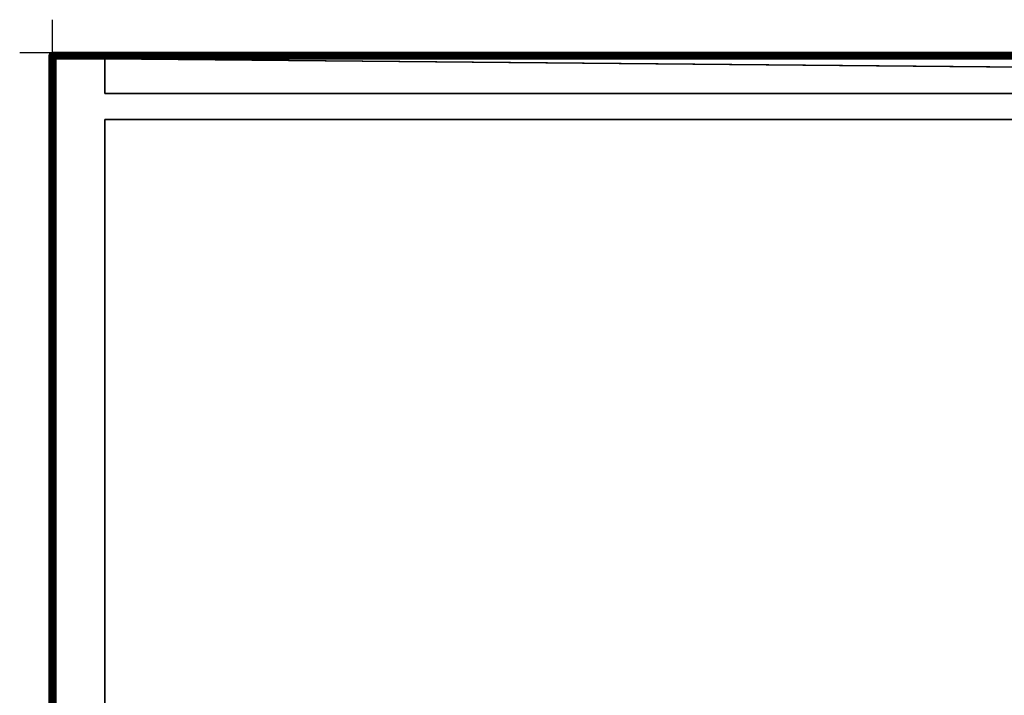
# Model space of a CAD drawing. Header units: millimetres. Extents: x -10 to 1199, y -425 to 10.
# Tile 2 of 6: x -10 to 290, y -196 to 10. Entities that reach past the tile are written whole.
import ezdxf

# ---------------------------------------------------------------- set-up
doc = ezdxf.new("R2010")
doc.units = ezdxf.units.MM
doc.header["$MEASUREMENT"] = 0
for name, color, linetype, lineweight in [('0 Misc', 7, 'Continuous', 35), ('10 Raster Images', 7, 'Continuous', 35), ('5 Hatches', 7, 'Continuous', 35)]:
    doc.layers.add(name, color=color, linetype=linetype, lineweight=lineweight)

msp = doc.modelspace()

# ---------------------------------------------------------------- linework, layer by layer
at = {"layer": '0 Misc', "color": 3, "linetype": 'Continuous', "lineweight": 25}
msp.add_line((0, 0), (0, 10), dxfattribs=at).dxf.unprotected_set("ltscale", 0)
at = {"layer": '0 Misc', "color": 160, "linetype": 'Continuous', "lineweight": 25}
for p, q in [((-10, 0), (0, 0)), ((0, 0, 1096.5), (0, 0, 1076.5)), ((0, 0, 1076.5), (1198, 0, 1076.5)), ((1198, 0, 1096.5), (0, 0, 1096.5)), ((0, 0, -10), (0, 0)), ((0, -10), (0, 0)), ((-1, -399, 1076.5), (-1, -1, 1076.5)), ((-1, -1, 1076.5), (-1, -1, 1096.5)), ((-1, -1, 1096.5), (-1, -399, 1096.5)), ((0, -399, 1097.5), (0, -1, 1097.5)), ((0, -1, 1097.5), (1198, -1, 1097.5)), ((0, -2, 1075.5), (0, -398, 1075.5)), ((0, -2, 1), (0, -2, 1075.5)), ((0, -398, 1), (0, -2, 1)), ((15, -1, 1075.5), (1, -1, 1075.5)), ((1, -1, 1075.5), (1, -1, 1)), ((1, -1, 1), (1197, -1, 1)), ((15, -1, 15), (1, -1, 1)), ((15, -1, 15), (1, -1, 1075.5)), ((1, -2), (1, -398)), ((1197, -2), (1, -2)), ((1183, -1, 15), (15, -1, 15)), ((15, -1, 15), (15, -1, 1075.5)), ((1183, -1, 1075.5), (15, -1, 1075.5)), ((1197, -1, 1), (15, -1, 15)), ((15.16, -1.01, 1075.5), (1183, -1, 1075.5)), ((15.45, -1.11, 1075.5), (1183, -1, 1075.5)), ((15.71, -1.29, 1075.5), (1183, -1, 1075.5)), ((15.89, -1.55, 1075.5), (1183, -1, 1075.5)), ((15.99, -1.84, 1075.5), (1183, -1, 1075.5)), ((16, -2, 1075.5), (1183, -1, 1075.5)), ((16, -2, 1075.5), (1182.84, -1.01, 1075.5)), ((16, -2, 1075.5), (1182.55, -1.11, 1075.5)), ((16, -2, 1075.5), (1182.29, -1.29, 1075.5)), ((16, -2, 1075.5), (1182.11, -1.55, 1075.5)), ((16, -2, 1075.5), (1182.01, -1.84, 1075.5)), ((16, -12.5, 1075.5), (16, -2, 1075.5)), ((16, -2, 1075.5), (16, -2, 16)), ((16, -12.5, 16), (16, -2, 16)), ((16, -2, 16), (1182, -2, 16)), ((16, -2, 1075.5), (1182, -2, 1075.5)), ((1182, -12.5, 1075.5), (16, -2, 1075.5)), ((1182, -12.5, 1075.5), (16, -12.5, 1075.5)), ((16, -12.5, 1075.5), (16, -12.5, 16)), ((16, -12.5, 16), (1182, -12.5, 16)), ((16, -345, 16), (16, -20.5, 16)), ((1182, -20.5, 16), (16, -20.5, 16)), ((16, -345, 1075.5), (16, -20.5, 1075.5)), ((16, -20.5, 16), (16, -20.5, 1075.5)), ((16, -20.5, 1075.5), (1182, -20.5, 1075.5))]:
    msp.add_line(p, q, dxfattribs=at).dxf.unprotected_set("ltscale", 0)
at = {"layer": '0 Misc', "color": 5, "linetype": 'Continuous', "lineweight": 25}
msp.add_line((0, 0), (0, 0, 10), dxfattribs=at).dxf.unprotected_set("ltscale", 0)
at = {"layer": '0 Misc', "color": 12, "linetype": 'Continuous', "lineweight": 25}
msp.add_line((0, 0), (10, 0), dxfattribs=at).dxf.unprotected_set("ltscale", 0)
at = {"layer": '0 Misc', "color": 160, "linetype": 'Continuous', "lineweight": 25, "extrusion": (0, 0, -1)}
msp.add_arc((0, -1, -1096.5), 1, 0, 90, dxfattribs=at).dxf.unprotected_set("ltscale", 0)
at = {"layer": '0 Misc', "color": 160, "linetype": 'Continuous', "lineweight": 25}
for centre, start, end in [((0, -1, 1076.5), 90, 180), ((1, -2, 1), 90, 180), ((15, -2, 1075.5), 0, 90)]:
    msp.add_arc(centre, 1, start, end, dxfattribs=at).dxf.unprotected_set("ltscale", 0)
at = {"layer": '0 Misc', "color": 160, "linetype": 'Continuous', "lineweight": 25, "extrusion": (1, 0, 0)}
for centre, start, end in [((-1, 1096.5), 0, 90), ((-1, 1076.5), 270, 0)]:
    msp.add_arc(centre, 1, start, end, dxfattribs=at).dxf.unprotected_set("ltscale", 0)
at = {"layer": '0 Misc', "color": 160, "linetype": 'Continuous', "lineweight": 25, "extrusion": (0, -1, 0)}
for centre, start, end in [((0, 1096.5, 1), 90, 180), ((0, 1076.5, 1), 180, 270), ((1, 1, 2), 180, 270)]:
    msp.add_arc(centre, 1, start, end, dxfattribs=at).dxf.unprotected_set("ltscale", 0)
at = {"layer": '0 Misc', "color": 160, "linetype": 'Continuous', "lineweight": 25, "extrusion": (0.654654, 0.755929, 0)}
msp.add_arc((-0.65, 1076.5, -0.76), 1.41, 246.6308, 270, dxfattribs=at).dxf.unprotected_set("ltscale", 0)
at = {"layer": '0 Misc', "color": 160, "linetype": 'Continuous', "lineweight": 25, "extrusion": (1, -1.42109e-13, 0)}
msp.add_arc((-2, 1, 1), 1, 270, 0, dxfattribs=at).dxf.unprotected_set("ltscale", 0)
at = {"layer": '0 Misc', "color": 160, "linetype": 'Continuous', "lineweight": 25, "extrusion": (0.654654, 0, -0.755929)}
msp.add_arc((-2, 21.16, -1.52), 1.41, 0, 90, dxfattribs=at).dxf.unprotected_set("ltscale", 0)
at = {"layer": '0 Misc', "color": 7, "lineweight": 25}
for points in [[(-0.38, -0.08, 1096.5), (-0.11, -0.03, 1096.72), (0, 0, 1096.5)], [(-0.11, -0.03, 1076.28), (-0.38, -0.08, 1076.5), (0, 0, 1076.5)], [(-0.11, -0.03, 1096.72), (0, -0.08, 1096.88), (0, 0, 1096.5)], [(0, -0.08, 1076.12), (-0.11, -0.03, 1076.28), (0, 0, 1076.5)], [(-0.92, -0.62, 1096.5), (-1, -1, 1096.5), (-0.91, -0.58, 1096.55)], [(-0.91, -0.58, 1096.55), (-1, -1, 1096.5), (-0.97, -0.89, 1096.72)], [(-0.97, -0.89, 1076.28), (-1, -1, 1076.5), (-0.92, -0.62, 1076.5)], [(-0.97, -0.89, 1096.72), (-1, -1, 1096.5), (-0.92, -1, 1096.88)], [(-0.92, -1, 1076.12), (-1, -1, 1076.5), (-0.97, -0.89, 1076.28)], [(-0.91, -0.58, 1096.55), (-0.97, -0.89, 1096.72), (-0.89, -0.65, 1096.8)], [(-0.97, -0.89, 1076.28), (-0.92, -0.62, 1076.5), (-0.89, -0.65, 1076.2)], [(-0.89, -1, 1096.95), (-0.97, -0.89, 1096.72), (-0.92, -1, 1096.88)], [(-0.92, -1, 1076.12), (-0.97, -0.89, 1076.28), (-0.89, -1, 1076.05)], [(-0.92, -0.62, 1096.5), (-0.78, -0.38, 1096.59), (-0.71, -0.29, 1096.5)], [(-0.71, -0.29, 1076.5), (-0.91, -0.58, 1076.45), (-0.92, -0.62, 1076.5)], [(-0.92, -0.62, 1096.5), (-0.91, -0.58, 1096.55), (-0.78, -0.38, 1096.59)], [(-0.91, -0.58, 1076.45), (-0.89, -0.65, 1076.2), (-0.92, -0.62, 1076.5)], [(-0.89, -1, 1096.95), (-0.92, -1, 1096.88), (-0.71, -1, 1097.21)], [(-0.92, -1, 1076.12), (-0.89, -1, 1076.05), (-0.71, -1, 1075.79)], [(-0.71, -0.29, 1076.5), (-0.78, -0.38, 1076.41), (-0.91, -0.58, 1076.45)], [(-0.81, -0.75, 1097.03), (-0.89, -1, 1096.95), (-0.71, -1, 1097.21)], [(-0.89, -1, 1076.05), (-0.81, -0.75, 1075.97), (-0.71, -1, 1075.79)], [(-0.81, -0.75, 1097.03), (-0.71, -1, 1097.21), (-0.68, -0.87, 1097.22)], [(-0.81, -0.75, 1075.97), (-0.68, -0.87, 1075.78), (-0.71, -1, 1075.79)], [(-0.78, -0.38, 1096.59), (-0.62, -0.22, 1096.59), (-0.71, -0.29, 1096.5)], [(-0.62, -0.22, 1076.41), (-0.78, -0.38, 1076.41), (-0.71, -0.29, 1076.5)], [(-0.42, -0.09, 1096.55), (-0.38, -0.08, 1096.5), (-0.71, -0.29, 1096.5)], [(-0.62, -0.22, 1076.41), (-0.71, -0.29, 1076.5), (-0.38, -0.08, 1076.5)], [(-0.62, -0.22, 1096.59), (-0.42, -0.09, 1096.55), (-0.71, -0.29, 1096.5)], [(-0.5, -0.99, 1097.37), (-0.68, -0.87, 1097.22), (-0.71, -1, 1097.21)], [(-0.71, -1, 1075.79), (-0.68, -0.87, 1075.78), (-0.5, -0.99, 1075.63)], [(-0.38, -1, 1097.42), (-0.5, -0.99, 1097.37), (-0.71, -1, 1097.21)], [(-0.71, -1, 1075.79), (-0.5, -0.99, 1075.63), (-0.38, -1, 1075.58)], [(-0.42, -0.09, 1076.45), (-0.62, -0.22, 1076.41), (-0.38, -0.08, 1076.5)], [(-0.38, -1, 1097.42), (-0.37, -0.79, 1097.4), (-0.5, -0.99, 1097.37)], [(-0.37, -0.79, 1075.6), (-0.38, -1, 1075.58), (-0.5, -0.99, 1075.63)], [(-0.35, -0.11, 1076.2), (-0.42, -0.09, 1076.45), (-0.11, -0.03, 1076.28)], [(-0.42, -0.09, 1076.45), (-0.38, -0.08, 1076.5), (-0.11, -0.03, 1076.28)], [(-0.42, -0.09, 1096.55), (-0.35, -0.11, 1096.8), (-0.38, -0.08, 1096.5)], [(-0.35, -0.11, 1096.8), (-0.11, -0.03, 1096.72), (-0.38, -0.08, 1096.5)], [(-0.18, -0.95, 1097.48), (-0.37, -0.79, 1097.4), (-0.38, -1, 1097.42)], [(-0.38, -1, 1075.58), (-0.37, -0.79, 1075.6), (-0.18, -0.95, 1075.52)], [(-0.38, -1, 1097.42), (0, -1, 1097.5), (-0.18, -0.95, 1097.48)], [(-0.18, -0.95, 1075.52), (0, -1, 1075.5), (-0.38, -1, 1075.58)], [(0, -1, 1075.5), (0, -2, 1075.5), (-0.38, -1, 1075.58)], [(-0.25, -0.19, 1097.03), (0, -0.29, 1097.21), (0, -0.11, 1096.95)], [(0, -0.11, 1076.05), (0, -0.29, 1075.79), (-0.25, -0.19, 1075.97)], [(0, -0.29, 1097.21), (-0.25, -0.19, 1097.03), (-0.13, -0.32, 1097.22)], [(-0.25, -0.19, 1075.97), (0, -0.29, 1075.79), (-0.13, -0.32, 1075.78)], [(-0.21, -0.63, 1097.4), (0, -0.62, 1097.42), (-0.01, -0.5, 1097.37)], [(-0.21, -0.63, 1075.6), (-0.01, -0.5, 1075.63), (0, -0.62, 1075.58)], [(-0.21, -0.63, 1097.4), (-0.05, -0.82, 1097.48), (0, -0.62, 1097.42)], [(-0.21, -0.63, 1075.6), (0, -0.62, 1075.58), (-0.05, -0.82, 1075.52)], [(-0.18, -0.95, 1097.48), (0, -1, 1097.5), (-0.05, -0.82, 1097.48)], [(-0.18, -0.95, 1075.52), (-0.05, -0.82, 1075.52), (0, -1, 1075.5)], [(-0.01, -0.5, 1097.37), (0, -0.29, 1097.21), (-0.13, -0.32, 1097.22)], [(-0.13, -0.32, 1075.78), (0, -0.29, 1075.79), (-0.01, -0.5, 1075.63)], [(0, -0.11, 1096.95), (0, -0.08, 1096.88), (-0.11, -0.03, 1096.72)], [(0, -0.08, 1076.12), (0, -0.11, 1076.05), (-0.11, -0.03, 1076.28)], [(-0.05, -0.82, 1097.48), (0, -1, 1097.5), (0, -0.62, 1097.42)], [(-0.05, -0.82, 1075.52), (0, -0.62, 1075.58), (0, -1, 1075.5)], [(0, -0.29, 1097.21), (-0.01, -0.5, 1097.37), (0, -0.62, 1097.42)], [(-0.01, -0.5, 1075.63), (0, -0.29, 1075.79), (0, -0.62, 1075.58)], [(0, -0.11, 1096.95), (0, -0.29, 1097.21), (0, -0.08, 1096.88)], [(0, -0.08, 1076.12), (0, -0.29, 1075.79), (0, -0.11, 1076.05)], [(0, -0.62, 1075.58), (1, -1, 1075.5), (0, -1, 1075.5)], [(0.08, -1.62, 1075.5), (0.02, -1.81, 1075.5), (0, -1, 1075.5)], [(0, -1, 1075.5), (0.02, -1.81, 1075.5), (0, -2, 1075.5)], [(0.08, -1.62, 1075.5), (0, -1, 1075.5), (0.15, -1.15, 1075.51)], [(0, -1, 1075.5), (1, -1, 1075.5), (0.81, -1.02, 1075.5)], [(0.62, -1.08, 1075.5), (0, -1, 1075.5), (0.81, -1.02, 1075.5)], [(0.62, -1.08, 1075.5), (0.15, -1.15, 1075.51), (0, -1, 1075.5)], [(0.02, -1.81, 1075.5), (0.08, -1.62, 1), (0, -2, 1)], [(0.08, -1.62, 1), (0.03, -1.89, 0.78), (0, -2, 1)], [(0, -2, 1075.5), (0.02, -1.81, 1075.5), (0, -2, 1)], [(0.03, -1.89, 0.78), (0.08, -2, 0.62), (0, -2, 1)], [(0.08, -1.62, 1075.5), (0.08, -1.62, 1), (0.02, -1.81, 1075.5)], [(0.08, -1.62, 1), (0.11, -1.65, 0.7), (0.03, -1.89, 0.78)], [(0.11, -2, 0.55), (0.08, -2, 0.62), (0.03, -1.89, 0.78)], [(0.17, -1.44, 1075.51), (0.08, -1.62, 1075.5), (0.15, -1.15, 1075.51)], [(0.29, -1.29, 1), (0.08, -1.62, 1), (0.17, -1.44, 1075.51)], [(0.09, -1.58, 0.95), (0.08, -1.62, 1), (0.29, -1.29, 1)], [(0.17, -1.44, 1075.51), (0.08, -1.62, 1), (0.08, -1.62, 1075.5)], [(0.09, -1.58, 0.95), (0.11, -1.65, 0.7), (0.08, -1.62, 1)], [(0.11, -2, 0.55), (0.29, -2, 0.29), (0.08, -2, 0.62)], [(0.22, -1.38, 0.91), (0.09, -1.58, 0.95), (0.29, -1.29, 1)], [(0.19, -1.75, 0.47), (0.29, -2, 0.29), (0.11, -2, 0.55)], [(0.44, -1.17, 1075.51), (0.15, -1.15, 1075.51), (0.62, -1.08, 1075.5)], [(0.29, -1.29, 1075.54), (0.17, -1.44, 1075.51), (0.15, -1.15, 1075.51)], [(0.44, -1.17, 1075.51), (0.29, -1.29, 1075.54), (0.15, -1.15, 1075.51)], [(0.29, -1.29, 1), (0.17, -1.44, 1075.51), (0.29, -1.29, 1075.54)], [(0.29, -2, 0.29), (0.19, -1.75, 0.47), (0.32, -1.87, 0.28)], [(0.22, -1.38, 0.91), (0.29, -1.29, 1), (0.38, -1.22, 0.91)], [(0.44, -1.17, 1075.51), (0.62, -1.08, 1), (0.29, -1.29, 1)], [(0.38, -1.22, 0.91), (0.29, -1.29, 1), (0.62, -1.08, 1)], [(0.29, -1.29, 1075.54), (0.44, -1.17, 1075.51), (0.29, -1.29, 1)], [(0.5, -1.99, 0.13), (0.29, -2, 0.29), (0.32, -1.87, 0.28)], [(0.29, -2, 0.29), (0.5, -1.99, 0.13), (0.62, -2, 0.08)], [(0.38, -1.22, 0.91), (0.62, -1.08, 1), (0.58, -1.09, 0.95)], [(0.44, -1.17, 1075.51), (0.62, -1.08, 1075.5), (0.62, -1.08, 1)], [(0.63, -1.79, 0.1), (0.62, -2, 0.08), (0.5, -1.99, 0.13)], [(0.58, -1.09, 0.95), (0.89, -1.03, 0.78), (0.65, -1.11, 0.7)], [(0.89, -1.03, 0.78), (0.58, -1.09, 0.95), (0.62, -1.08, 1)], [(1, -1, 1), (0.62, -1.08, 1), (0.81, -1.02, 1075.5)], [(1, -1, 1), (0.89, -1.03, 0.78), (0.62, -1.08, 1)], [(0.62, -1.08, 1), (0.62, -1.08, 1075.5), (0.81, -1.02, 1075.5)], [(0.63, -1.79, 0.1), (0.82, -1.95, 0.02), (0.62, -2, 0.08)], [(0.82, -1.95, 0.02), (1, -2, 0), (0.62, -2, 0.08)], [(0.75, -1.19, 0.47), (1, -1.11, 0.55), (1, -1.29, 0.29)], [(0.75, -1.19, 0.47), (1, -1.29, 0.29), (0.87, -1.32, 0.28)], [(1, -1.62, 0.08), (0.79, -1.63, 0.1), (0.99, -1.5, 0.13)], [(0.95, -1.82, 0.02), (0.79, -1.63, 0.1), (1, -1.62, 0.08)], [(1, -1, 1075.5), (1, -1, 1), (0.81, -1.02, 1075.5)], [(0.95, -1.82, 0.02), (1, -2, 0), (0.82, -1.95, 0.02)], [(0.99, -1.5, 0.13), (0.87, -1.32, 0.28), (1, -1.29, 0.29)], [(1, -1, 1), (1, -1.08, 0.62), (0.89, -1.03, 0.78)], [(0.89, -1.03, 0.78), (1, -1.08, 0.62), (1, -1.11, 0.55)], [(1, -1.62, 0.08), (1, -2, 0), (0.95, -1.82, 0.02)], [(1, -1.62, 0.08), (0.99, -1.5, 0.13), (1, -1.29, 0.29)], [(1, -1, 1), (15, -1, 15), (1197, -1, 1)], [(15, -1, 15), (1, -1, 1), (1, -1, 1075.5)], [(15, -1, 15), (1, -1, 1075.5), (15, -1, 1075.5)], [(1, -1.11, 0.55), (1, -1.08, 0.62), (1, -1.29, 0.29)], [(1183, -1, 1075.5), (15, -1, 1075.5), (1198, -0.62, 1075.58)], [(1183, -1, 15), (1197, -1, 1), (15, -1, 15)], [(1183, -1, 1075.5), (15.16, -1.01, 1075.5), (15, -1, 1075.5)], [(15.16, -1.01, 1075.5), (1183, -1, 1075.5), (15.45, -1.11, 1075.5)], [(15.45, -1.11, 1075.5), (1183, -1, 1075.5), (15.71, -1.29, 1075.5)], [(15.71, -1.29, 1075.5), (1183, -1, 1075.5), (15.89, -1.55, 1075.5)], [(15.92, -1.62, 1075.5), (15.83, -1.44, 15.83), (15.71, -1.29, 1075.5)], [(15.71, -1.29, 1075.5), (15.83, -1.44, 15.83), (15.71, -1.29, 15.71)], [(15.92, -1.62, 1075.5), (15.92, -1.62, 15.92), (15.83, -1.44, 15.83)], [(15.89, -1.55, 1075.5), (1183, -1, 1075.5), (15.99, -1.84, 1075.5)], [(15.98, -1.8, 15.98), (15.92, -1.62, 15.92), (15.92, -1.62, 1075.5)], [(15.98, -1.8, 15.98), (15.92, -1.62, 1075.5), (16, -2, 1075.5)], [(16, -2, 16), (15.98, -1.8, 15.98), (16, -2, 1075.5)], [(15.99, -1.84, 1075.5), (1183, -1, 1075.5), (16, -2, 1075.5)], [(16, -2, 1075.5), (1183, -1, 1075.5), (1182.84, -1.01, 1075.5)], [(16, -2, 1075.5), (1182.84, -1.01, 1075.5), (1182.55, -1.11, 1075.5)], [(16, -2, 1075.5), (1182.55, -1.11, 1075.5), (1182.29, -1.29, 1075.5)], [(16, -2, 1075.5), (1182.29, -1.29, 1075.5), (1182.11, -1.55, 1075.5)], [(16, -2, 1075.5), (1182.11, -1.55, 1075.5), (1182.01, -1.84, 1075.5)], [(16, -2, 1075.5), (1182.01, -1.84, 1075.5), (1182, -2, 1075.5)], [(16, -2, 1075.5), (1182, -12.5, 1075.5), (16, -12.5, 1075.5)], [(1182, -12.5, 1075.5), (16, -2, 1075.5), (1182, -2, 1075.5)]]:
    msp.add_3dface(points, dxfattribs=at)
for points, invisible_edges in [([(0, 0, 1096.5), (-0.38, -0.08, 1076.5), (-0.38, -0.08, 1096.5)], 1), ([(0, 0, 1096.5), (0, 0, 1076.5), (-0.38, -0.08, 1076.5)], 12), ([(1198, 0, 1076.5), (0, -0.08, 1076.12), (0, 0, 1076.5)], 1), ([(1198, 0, 1076.5), (1198, -0.08, 1076.12), (0, -0.08, 1076.12)], 12), ([(1198, 0, 1096.5), (0, -0.08, 1096.88), (1198, -0.08, 1096.88)], 1), ([(1198, 0, 1096.5), (0, 0, 1096.5), (0, -0.08, 1096.88)], 12), ([(0, 0, 1096.5), (1198, 0, 1076.5), (0, 0, 1076.5)], 1), ([(0, 0, 1096.5), (1198, 0, 1096.5), (1198, 0, 1076.5)], 12), ([(-1, -1, 1076.5), (-0.92, -0.62, 1096.5), (-0.92, -0.62, 1076.5)], 1), ([(-1, -1, 1076.5), (-1, -1, 1096.5), (-0.92, -0.62, 1096.5)], 12), ([(-1, -1, 1076.5), (-0.92, -399, 1076.12), (-1, -399, 1076.5)], 1), ([(-1, -1, 1076.5), (-0.92, -1, 1076.12), (-0.92, -399, 1076.12)], 12), ([(-1, -1, 1096.5), (-0.92, -399, 1096.88), (-0.92, -1, 1096.88)], 1), ([(-1, -1, 1096.5), (-1, -399, 1096.5), (-0.92, -399, 1096.88)], 12), ([(-1, -399, 1076.5), (-1, -1, 1096.5), (-1, -1, 1076.5)], 1), ([(-1, -399, 1076.5), (-1, -399, 1096.5), (-1, -1, 1096.5)], 12), ([(-0.81, -0.75, 1097.03), (-0.89, -0.65, 1096.8), (-0.97, -0.89, 1096.72)], 12), ([(-0.89, -1, 1076.05), (-0.97, -0.89, 1076.28), (-0.89, -0.65, 1076.2)], 12), ([(-0.81, -0.75, 1097.03), (-0.97, -0.89, 1096.72), (-0.89, -1, 1096.95)], 1), ([(-0.71, -0.29, 1096.5), (-0.92, -0.62, 1076.5), (-0.92, -0.62, 1096.5)], 1), ([(-0.71, -0.29, 1096.5), (-0.71, -0.29, 1076.5), (-0.92, -0.62, 1076.5)], 12), ([(-0.92, -1, 1076.12), (-0.71, -399, 1075.79), (-0.92, -399, 1076.12)], 1), ([(-0.92, -1, 1076.12), (-0.71, -1, 1075.79), (-0.71, -399, 1075.79)], 12), ([(-0.71, -399, 1097.21), (-0.92, -1, 1096.88), (-0.92, -399, 1096.88)], 1), ([(-0.71, -399, 1097.21), (-0.71, -1, 1097.21), (-0.92, -1, 1096.88)], 12), ([(-0.91, -0.58, 1096.55), (-0.75, -0.43, 1096.84), (-0.78, -0.38, 1096.59)], 1), ([(-0.89, -0.65, 1076.2), (-0.91, -0.58, 1076.45), (-0.78, -0.38, 1076.41)], 12), ([(-0.91, -0.58, 1096.55), (-0.89, -0.65, 1096.8), (-0.75, -0.43, 1096.84)], 12), ([(-0.89, -0.65, 1076.2), (-0.78, -0.38, 1076.41), (-0.75, -0.43, 1076.16)], 1), ([(-0.75, -0.43, 1096.84), (-0.89, -0.65, 1096.8), (-0.81, -0.75, 1097.03)], 12), ([(-0.67, -0.52, 1075.93), (-0.89, -0.65, 1076.2), (-0.75, -0.43, 1076.16)], 1), ([(-0.67, -0.52, 1075.93), (-0.81, -0.75, 1075.97), (-0.89, -0.65, 1076.2)], 12), ([(-0.89, -1, 1076.05), (-0.89, -0.65, 1076.2), (-0.81, -0.75, 1075.97)], 1), ([(-0.75, -0.43, 1096.84), (-0.81, -0.75, 1097.03), (-0.67, -0.52, 1097.07)], 1), ([(-0.81, -0.75, 1097.03), (-0.54, -0.65, 1097.26), (-0.67, -0.52, 1097.07)], 1), ([(-0.67, -0.52, 1075.93), (-0.68, -0.87, 1075.78), (-0.81, -0.75, 1075.97)], 1), ([(-0.81, -0.75, 1097.03), (-0.68, -0.87, 1097.22), (-0.54, -0.65, 1097.26)], 12), ([(-0.78, -0.38, 1096.59), (-0.57, -0.25, 1096.84), (-0.62, -0.22, 1096.59)], 1), ([(-0.75, -0.43, 1076.16), (-0.78, -0.38, 1076.41), (-0.62, -0.22, 1076.41)], 12), ([(-0.78, -0.38, 1096.59), (-0.75, -0.43, 1096.84), (-0.57, -0.25, 1096.84)], 12), ([(-0.75, -0.43, 1076.16), (-0.62, -0.22, 1076.41), (-0.57, -0.25, 1076.16)], 1), ([(-0.57, -0.25, 1096.84), (-0.75, -0.43, 1096.84), (-0.67, -0.52, 1097.07)], 12), ([(-0.57, -0.25, 1076.16), (-0.67, -0.52, 1075.93), (-0.75, -0.43, 1076.16)], 1), ([(-0.38, -0.08, 1096.5), (-0.71, -0.29, 1076.5), (-0.71, -0.29, 1096.5)], 1), ([(-0.38, -0.08, 1096.5), (-0.38, -0.08, 1076.5), (-0.71, -0.29, 1076.5)], 12), ([(-0.71, -1, 1075.79), (-0.38, -399, 1075.58), (-0.71, -399, 1075.79)], 1), ([(-0.71, -1, 1075.79), (-0.38, -1, 1075.58), (-0.38, -399, 1075.58)], 12), ([(-0.38, -399, 1097.42), (-0.71, -1, 1097.21), (-0.71, -399, 1097.21)], 1), ([(-0.38, -399, 1097.42), (-0.38, -1, 1097.42), (-0.71, -1, 1097.21)], 12), ([(-0.67, -0.52, 1075.93), (-0.54, -0.65, 1075.74), (-0.68, -0.87, 1075.78)], 12), ([(-0.37, -0.79, 1097.4), (-0.54, -0.65, 1097.26), (-0.68, -0.87, 1097.22)], 12), ([(-0.54, -0.65, 1075.74), (-0.5, -0.99, 1075.63), (-0.68, -0.87, 1075.78)], 1), ([(-0.37, -0.79, 1097.4), (-0.68, -0.87, 1097.22), (-0.5, -0.99, 1097.37)], 1), ([(-0.57, -0.25, 1096.84), (-0.67, -0.52, 1097.07), (-0.48, -0.33, 1097.07)], 1), ([(-0.57, -0.25, 1076.16), (-0.48, -0.33, 1075.93), (-0.67, -0.52, 1075.93)], 12), ([(-0.54, -0.65, 1097.26), (-0.48, -0.33, 1097.07), (-0.67, -0.52, 1097.07)], 1), ([(-0.48, -0.33, 1075.93), (-0.54, -0.65, 1075.74), (-0.67, -0.52, 1075.93)], 1), ([(-0.62, -0.22, 1096.59), (-0.35, -0.11, 1096.8), (-0.42, -0.09, 1096.55)], 1), ([(-0.57, -0.25, 1076.16), (-0.62, -0.22, 1076.41), (-0.42, -0.09, 1076.45)], 12), ([(-0.62, -0.22, 1096.59), (-0.57, -0.25, 1096.84), (-0.35, -0.11, 1096.8)], 12), ([(-0.57, -0.25, 1076.16), (-0.42, -0.09, 1076.45), (-0.35, -0.11, 1076.2)], 1), ([(-0.48, -0.33, 1097.07), (-0.35, -0.11, 1096.8), (-0.57, -0.25, 1096.84)], 1), ([(-0.35, -0.11, 1076.2), (-0.48, -0.33, 1075.93), (-0.57, -0.25, 1076.16)], 1), ([(-0.54, -0.65, 1097.26), (-0.35, -0.46, 1097.26), (-0.48, -0.33, 1097.07)], 12), ([(-0.48, -0.33, 1075.93), (-0.35, -0.46, 1075.74), (-0.54, -0.65, 1075.74)], 12), ([(-0.37, -0.79, 1097.4), (-0.35, -0.46, 1097.26), (-0.54, -0.65, 1097.26)], 1), ([(-0.35, -0.46, 1075.74), (-0.37, -0.79, 1075.6), (-0.54, -0.65, 1075.74)], 1), ([(-0.54, -0.65, 1075.74), (-0.37, -0.79, 1075.6), (-0.5, -0.99, 1075.63)], 12), ([(-0.48, -0.33, 1097.07), (-0.25, -0.19, 1097.03), (-0.35, -0.11, 1096.8)], 12), ([(-0.35, -0.11, 1076.2), (-0.25, -0.19, 1075.97), (-0.48, -0.33, 1075.93)], 12), ([(-0.13, -0.32, 1097.22), (-0.25, -0.19, 1097.03), (-0.48, -0.33, 1097.07)], 12), ([(-0.35, -0.46, 1075.74), (-0.48, -0.33, 1075.93), (-0.25, -0.19, 1075.97)], 12), ([(-0.13, -0.32, 1097.22), (-0.48, -0.33, 1097.07), (-0.35, -0.46, 1097.26)], 1), ([(-0.38, -399, 1075.58), (-0.38, -1, 1075.58), (0, -2, 1075.5)], 1), ([(0, -399, 1097.5), (-0.38, -1, 1097.42), (-0.38, -399, 1097.42)], 1), ([(0, -399, 1097.5), (0, -1, 1097.5), (-0.38, -1, 1097.42)], 12), ([(-0.38, -399, 1075.58), (0, -2, 1075.5), (0, -398, 1075.5)], 1), ([(-0.37, -0.79, 1097.4), (-0.21, -0.63, 1097.4), (-0.35, -0.46, 1097.26)], 12), ([(-0.35, -0.46, 1075.74), (-0.21, -0.63, 1075.6), (-0.37, -0.79, 1075.6)], 12), ([(-0.37, -0.79, 1097.4), (-0.05, -0.82, 1097.48), (-0.21, -0.63, 1097.4)], 1), ([(-0.21, -0.63, 1075.6), (-0.18, -0.95, 1075.52), (-0.37, -0.79, 1075.6)], 1), ([(-0.37, -0.79, 1097.4), (-0.18, -0.95, 1097.48), (-0.05, -0.82, 1097.48)], 12), ([(0, -0.11, 1096.95), (-0.11, -0.03, 1096.72), (-0.35, -0.11, 1096.8)], 12), ([(-0.25, -0.19, 1075.97), (-0.35, -0.11, 1076.2), (-0.11, -0.03, 1076.28)], 12), ([(0, -0.11, 1096.95), (-0.35, -0.11, 1096.8), (-0.25, -0.19, 1097.03)], 1), ([(-0.35, -0.46, 1075.74), (-0.25, -0.19, 1075.97), (-0.13, -0.32, 1075.78)], 1), ([(-0.01, -0.5, 1097.37), (-0.13, -0.32, 1097.22), (-0.35, -0.46, 1097.26)], 12), ([(-0.21, -0.63, 1075.6), (-0.35, -0.46, 1075.74), (-0.13, -0.32, 1075.78)], 12), ([(-0.01, -0.5, 1097.37), (-0.35, -0.46, 1097.26), (-0.21, -0.63, 1097.4)], 1), ([(-0.25, -0.19, 1075.97), (-0.11, -0.03, 1076.28), (0, -0.11, 1076.05)], 1), ([(-0.21, -0.63, 1075.6), (-0.13, -0.32, 1075.78), (-0.01, -0.5, 1075.63)], 1), ([(-0.21, -0.63, 1075.6), (-0.05, -0.82, 1075.52), (-0.18, -0.95, 1075.52)], 12), ([(1198, -0.08, 1076.12), (0, -0.29, 1075.79), (0, -0.08, 1076.12)], 1), ([(1198, -0.08, 1076.12), (1198, -0.29, 1075.79), (0, -0.29, 1075.79)], 12), ([(0, -0.29, 1097.21), (1198, -0.08, 1096.88), (0, -0.08, 1096.88)], 1), ([(0, -0.29, 1097.21), (1198, -0.29, 1097.21), (1198, -0.08, 1096.88)], 12), ([(1198, -0.29, 1075.79), (0, -0.62, 1075.58), (0, -0.29, 1075.79)], 1), ([(1198, -0.29, 1075.79), (1198, -0.62, 1075.58), (0, -0.62, 1075.58)], 12), ([(0, -0.62, 1097.42), (1198, -0.29, 1097.21), (0, -0.29, 1097.21)], 1), ([(0, -0.62, 1097.42), (1198, -0.62, 1097.42), (1198, -0.29, 1097.21)], 12), ([(1198, -0.62, 1075.58), (1, -1, 1075.5), (0, -0.62, 1075.58)], 12), ([(0, -1, 1097.5), (1198, -0.62, 1097.42), (0, -0.62, 1097.42)], 1), ([(0, -1, 1097.5), (1198, -1, 1097.5), (1198, -0.62, 1097.42)], 12), ([(0, -399, 1097.5), (1198, -1, 1097.5), (0, -1, 1097.5)], 1), ([(0, -399, 1097.5), (1198, -399, 1097.5), (1198, -1, 1097.5)], 12), ([(0, -398, 1), (0.08, -2, 0.62), (0.08, -398, 0.62)], 1), ([(0, -398, 1), (0, -2, 1), (0.08, -2, 0.62)], 12), ([(0.11, -1.65, 0.7), (0.11, -2, 0.55), (0.03, -1.89, 0.78)], 1), ([(0.29, -2, 0.29), (0.08, -398, 0.62), (0.08, -2, 0.62)], 1), ([(0.29, -2, 0.29), (0.29, -398, 0.29), (0.08, -398, 0.62)], 12), ([(0.22, -1.38, 0.91), (0.11, -1.65, 0.7), (0.09, -1.58, 0.95)], 1), ([(0.22, -1.38, 0.91), (0.25, -1.43, 0.66), (0.11, -1.65, 0.7)], 12), ([(0.19, -1.75, 0.47), (0.11, -1.65, 0.7), (0.25, -1.43, 0.66)], 12), ([(0.11, -1.65, 0.7), (0.19, -1.75, 0.47), (0.11, -2, 0.55)], 12), ([(0.19, -1.75, 0.47), (0.25, -1.43, 0.66), (0.33, -1.52, 0.43)], 1), ([(0.32, -1.87, 0.28), (0.19, -1.75, 0.47), (0.33, -1.52, 0.43)], 12), ([(0.25, -1.43, 0.66), (0.22, -1.38, 0.91), (0.38, -1.22, 0.91)], 12), ([(0.25, -1.43, 0.66), (0.38, -1.22, 0.91), (0.43, -1.25, 0.66)], 1), ([(0.25, -1.43, 0.66), (0.43, -1.25, 0.66), (0.52, -1.33, 0.43)], 12), ([(0.25, -1.43, 0.66), (0.52, -1.33, 0.43), (0.33, -1.52, 0.43)], 1), ([(0.62, -2, 0.08), (0.29, -398, 0.29), (0.29, -2, 0.29)], 1), ([(0.62, -2, 0.08), (0.62, -398, 0.08), (0.29, -398, 0.29)], 12), ([(0.32, -1.87, 0.28), (0.33, -1.52, 0.43), (0.46, -1.65, 0.24)], 1), ([(0.5, -1.99, 0.13), (0.32, -1.87, 0.28), (0.46, -1.65, 0.24)], 12), ([(0.65, -1.46, 0.24), (0.33, -1.52, 0.43), (0.52, -1.33, 0.43)], 1), ([(0.65, -1.46, 0.24), (0.46, -1.65, 0.24), (0.33, -1.52, 0.43)], 12), ([(0.58, -1.09, 0.95), (0.43, -1.25, 0.66), (0.38, -1.22, 0.91)], 1), ([(0.58, -1.09, 0.95), (0.65, -1.11, 0.7), (0.43, -1.25, 0.66)], 12), ([(0.75, -1.19, 0.47), (0.43, -1.25, 0.66), (0.65, -1.11, 0.7)], 1), ([(0.75, -1.19, 0.47), (0.52, -1.33, 0.43), (0.43, -1.25, 0.66)], 12), ([(0.79, -1.63, 0.1), (0.46, -1.65, 0.24), (0.65, -1.46, 0.24)], 1), ([(0.79, -1.63, 0.1), (0.63, -1.79, 0.1), (0.46, -1.65, 0.24)], 12), ([(0.5, -1.99, 0.13), (0.46, -1.65, 0.24), (0.63, -1.79, 0.1)], 1), ([(0.65, -1.46, 0.24), (0.52, -1.33, 0.43), (0.75, -1.19, 0.47)], 12), ([(1, -2, 0), (0.62, -398, 0.08), (0.62, -2, 0.08)], 1), ([(1, -2, 0), (1, -398, 0), (0.62, -398, 0.08)], 12), ([(0.79, -1.63, 0.1), (0.82, -1.95, 0.02), (0.63, -1.79, 0.1)], 1), ([(0.75, -1.19, 0.47), (0.65, -1.11, 0.7), (0.89, -1.03, 0.78)], 12), ([(0.65, -1.46, 0.24), (0.75, -1.19, 0.47), (0.87, -1.32, 0.28)], 1), ([(0.79, -1.63, 0.1), (0.65, -1.46, 0.24), (0.87, -1.32, 0.28)], 12), ([(0.75, -1.19, 0.47), (0.89, -1.03, 0.78), (1, -1.11, 0.55)], 1), ([(0.79, -1.63, 0.1), (0.87, -1.32, 0.28), (0.99, -1.5, 0.13)], 1), ([(0.79, -1.63, 0.1), (0.95, -1.82, 0.02), (0.82, -1.95, 0.02)], 12), ([(1198, -0.62, 1075.58), (15, -1, 1075.5), (1, -1, 1075.5)], 12), ([(1, -1, 1), (1197, -1.08, 0.62), (1, -1.08, 0.62)], 1), ([(1, -1, 1), (1197, -1, 1), (1197, -1.08, 0.62)], 12), ([(1197, -1.29, 0.29), (1, -1.08, 0.62), (1197, -1.08, 0.62)], 1), ([(1197, -1.29, 0.29), (1, -1.29, 0.29), (1, -1.08, 0.62)], 12), ([(1197, -1.62, 0.08), (1, -1.29, 0.29), (1197, -1.29, 0.29)], 1), ([(1197, -1.62, 0.08), (1, -1.62, 0.08), (1, -1.29, 0.29)], 12), ([(1197, -2, 0), (1, -1.62, 0.08), (1197, -1.62, 0.08)], 1), ([(1197, -2, 0), (1, -2, 0), (1, -1.62, 0.08)], 12), ([(1, -2), (1197, -398), (1, -398)], 1), ([(1, -2), (1197, -2), (1197, -398)], 12), ([(15, -1, 15), (15.38, -1.08, 1075.5), (15.38, -1.08, 15.38)], 1), ([(15, -1, 15), (15, -1, 1075.5), (15.38, -1.08, 1075.5)], 12), ([(1183, -1, 15), (15, -1, 15), (15.38, -1.08, 15.38)], 1), ([(1183, -1, 15), (15.38, -1.08, 15.38), (1182.62, -1.08, 15.38)], 1), ([(15.71, -1.29, 1075.5), (15.38, -1.08, 15.38), (15.38, -1.08, 1075.5)], 1), ([(15.71, -1.29, 1075.5), (15.71, -1.29, 15.71), (15.38, -1.08, 15.38)], 12), ([(1182.62, -1.08, 15.38), (15.38, -1.08, 15.38), (15.71, -1.29, 15.71)], 1), ([(1182.62, -1.08, 15.38), (15.71, -1.29, 15.71), (1182.29, -1.29, 15.71)], 1), ([(1182.29, -1.29, 15.71), (15.71, -1.29, 15.71), (15.83, -1.44, 15.83)], 1), ([(1182.29, -1.29, 15.71), (15.83, -1.44, 15.83), (1182.17, -1.44, 15.83)], 1), ([(1182.17, -1.44, 15.83), (15.83, -1.44, 15.83), (15.92, -1.62, 15.92)], 1), ([(1182.17, -1.44, 15.83), (15.92, -1.62, 15.92), (1182.08, -1.62, 15.92)], 1), ([(1182.08, -1.62, 15.92), (15.92, -1.62, 15.92), (15.98, -1.8, 15.98)], 1), ([(1182.08, -1.62, 15.92), (15.98, -1.8, 15.98), (1182.02, -1.8, 15.98)], 1), ([(16, -2, 16), (1182.02, -1.8, 15.98), (15.98, -1.8, 15.98)], 2), ([(16, -2, 16), (1182, -2, 16), (1182.02, -1.8, 15.98)], 12), ([(16, -2, 1075.5), (16, -12.5, 16), (16, -2, 16)], 1), ([(16, -2, 1075.5), (16, -12.5, 1075.5), (16, -12.5, 16)], 12), ([(16, -2, 16), (1182, -12.5, 16), (1182, -2, 16)], 1), ([(16, -2, 16), (16, -12.5, 16), (1182, -12.5, 16)], 12), ([(1182, -12.5, 16), (16, -12.5, 1075.5), (1182, -12.5, 1075.5)], 1), ([(1182, -12.5, 16), (16, -12.5, 16), (16, -12.5, 1075.5)], 12), ([(1182, -345, 16), (16, -20.5, 16), (16, -345, 16)], 1), ([(1182, -345, 16), (1182, -20.5, 16), (16, -20.5, 16)], 12), ([(16, -345, 16), (16, -20.5, 1075.5), (16, -345, 1075.5)], 1), ([(16, -345, 16), (16, -20.5, 16), (16, -20.5, 1075.5)], 12), ([(1182, -20.5, 1075.5), (16, -20.5, 16), (1182, -20.5, 16)], 1), ([(1182, -20.5, 1075.5), (16, -20.5, 1075.5), (16, -20.5, 16)], 12), ([(16, -345, 1075.5), (1182, -20.5, 1075.5), (1182, -345, 1075.5)], 1), ([(16, -345, 1075.5), (16, -20.5, 1075.5), (1182, -20.5, 1075.5)], 12)]:
    msp.add_3dface(points, dxfattribs=dict(at, invisible_edges=invisible_edges))
at = {"layer": '10 Raster Images', "color": 160, "linetype": 'Continuous', "lineweight": 25}
for p, q in [((1, -1, 1), (1197, -1, 1)), ((1, -1, 1075.5), (1, -1, 1)), ((15, -1, 1075.5), (1, -1, 1075.5)), ((15, -1, 15), (15, -1, 1075.5)), ((1183, -1, 15), (15, -1, 15)), ((1183, -1, 1075.5), (15, -1, 1075.5)), ((15, -1, 1075.5), (15.16, -1.01, 1075.5)), ((15.16, -1.01, 1075.5), (15.45, -1.11, 1075.5)), ((15.45, -1.11, 1075.5), (15.71, -1.29, 1075.5)), ((15.71, -1.29, 1075.5), (15.89, -1.55, 1075.5)), ((15.89, -1.55, 1075.5), (15.99, -1.84, 1075.5)), ((15.99, -1.84, 1075.5), (16, -2, 1075.5)), ((16, -2, 1075.5), (16, -12.5, 1075.5)), ((16, -12.5, 1075.5), (1182, -12.5, 1075.5))]:
    msp.add_line(p, q, dxfattribs=at).dxf.unprotected_set("ltscale", 0)
at = {"layer": '5 Hatches', "color": 7, "lineweight": 25}
for points, invisible_edges in [([(0, -2, 1), (0, -398, 1075.5), (0, -2, 1075.5)], 1), ([(0, -2, 1), (0, -398, 1), (0, -398, 1075.5)], 12)]:
    msp.add_3dface(points, dxfattribs=dict(at, invisible_edges=invisible_edges))

doc.saveas('drawing.dxf')
